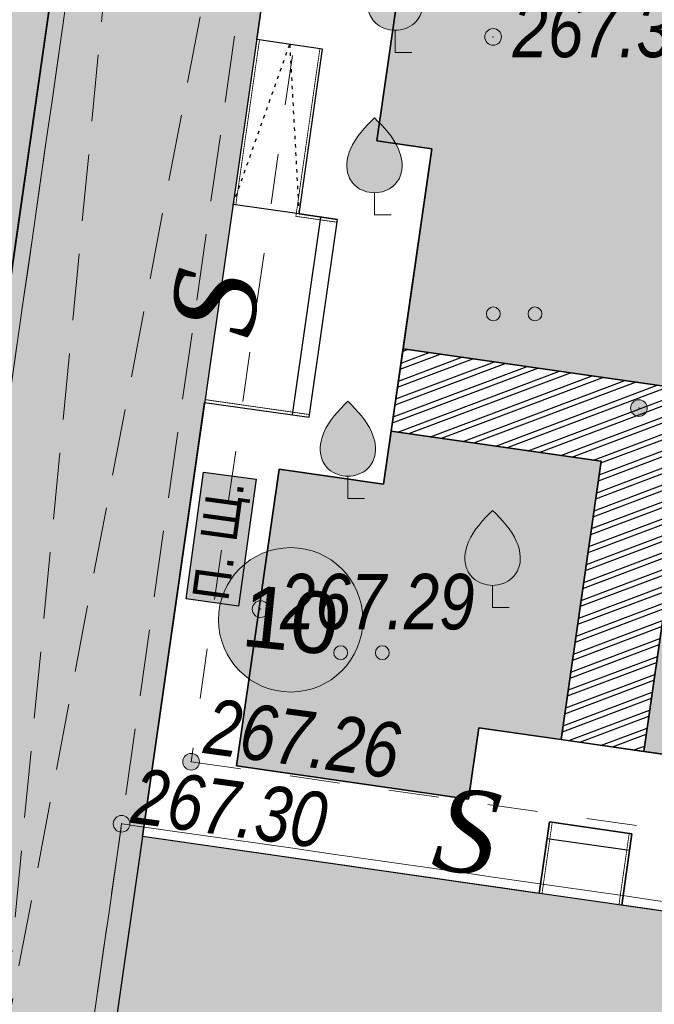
# Model space of a CAD drawing. Header units: inches. Extents: x -416310 to 1286511, y -34262 to 944600.
# Tile 35 of 84: x 136284 to 147713, y 153083 to 170817. Entities that reach past the tile are written whole.
import ezdxf
from ezdxf.enums import TextEntityAlignment as Align

# ---------------------------------------------------------------- set-up
doc = ezdxf.new("R2010")
doc.units = ezdxf.units.IN
doc.header["$MEASUREMENT"] = 0
for name, pattern in [('ACAD_ISO03W100', [30, 12, -18]), ('Auto_Street_NotBorder_Line_m1', [3, 1.5, -1.5]), ('Build_Contour_Canopy_m1', [3, 2, -1]), ('Build_Contour_Notresid_m1', [1, 1, 0])]:
    doc.linetypes.add(name, pattern=pattern)
for name, color, linetype in [('(002) Рамка', 7, 'Continuous'), ('Номер пп.', 7, 'Continuous'), ('Штрих Железобетона', 7, 'Continuous'), ('Штрих Стекло', 7, 'Continuous')]:
    doc.layers.add(name, color=color, linetype=linetype)
for name, color, linetype, lineweight, true_color in [('AUTO#_ROADS_EXIST_L', 7, 'Continuous', 15, 0x000000), ('AUTO#_ROADS_MTRAL_T', 7, 'Continuous', 15, 0x000000), ('GREEN_VGTAT_#####_B', 7, 'Continuous', 15, 0x000000), ('GREEN_VGTAT_SRVEY_B', 7, 'Continuous', 15, 0x000000)]:
    doc.layers.add(name, color=color, linetype=linetype, lineweight=lineweight, true_color=true_color)
for name, color, linetype, true_color in [('BUILD_CANOP_CNTUR_P', 7, 'Continuous', 0x000000), ('BUILD_NORES_CNTUR_P', 7, 'Continuous', 0x000000), ('RELEF_POINT_PICKT_B', 7, 'Continuous', 0x000000), ('RELEF_POINT_PICKT_T', 7, 'Continuous', 0x000000)]:
    doc.layers.add(name, color=color, linetype=linetype, true_color=true_color)
for name, color, linetype, lineweight in [('ПЛАНИРОВКА', 7, 'Continuous', 30), ('Стены', 250, 'Continuous', 30), ('Цоколь', 7, 'Continuous', 9), ('Экспликация', 7, 'Continuous', 30)]:
    doc.layers.add(name, color=color, linetype=linetype, lineweight=lineweight)
doc.styles.add('ARIAL', font='arial.ttf')
doc.styles.add('Tahoma', font='tahoma.ttf')
doc.styles.add('БМ-431 (Times New Roman К)', font='timesi.ttf', dxfattribs={"height": 1})
doc.styles.add('Д-431 (Arial Narrow К)', font='ARIALNI.TTF', dxfattribs={"height": 1})
doc.styles.add('Юлия', font='times.ttf')
doc.linetypes.add('FENCELINE1', pattern='A,6.35,-2.54,[133,ltypeshp.shx,S=2.54,R=0,X=-2.54,Y=0],-2.54,25.4', length=36.83)

# ---------------------------------------------------------------- blocks, each defined once
blk = doc.blocks.new('GreenFruit_m1')
at = {"layer": 'GREEN_VGTAT_SRVEY_B', "linetype": 'Continuous', "lineweight": 13, "true_color": 0xfffffe}
h = blk.add_hatch(color=7, dxfattribs=at)
h.dxf.hatch_style = 1
edge = h.paths.add_edge_path()
edge.add_spline(control_points=[(-0.001, 0.8), (-0.001, 0.8), (0.258, 0.802), (0.696, 0.951), (1.074, 1.608), (0.88, 2.607), (0.338, 3.157), (-0.001, 3.5)], knot_values=[1.744095, 1.744095, 1.744095, 1.744095, 1.744164, 2.114608, 2.383255, 2.810464, 3.522822, 3.522822, 3.522822, 3.522822], degree=3, periodic=0)
edge.add_spline(control_points=[(-0.001, 3.5), (-0.34, 3.157), (-0.882, 2.607), (-1.075, 1.608), (-0.697, 0.951), (-0.259, 0.802), (-0.001, 0.8), (-0.001, 0.8)], knot_values=[1.744095, 1.744095, 1.744095, 1.744095, 2.456452, 2.883662, 3.152309, 3.522752, 3.522822, 3.522822, 3.522822, 3.522822], degree=3, periodic=0)
at = {"layer": 'GREEN_VGTAT_SRVEY_B', "color": 18, "linetype": 'Continuous', "lineweight": 13, "true_color": 0x000000, "flags": 128}
blk.add_lwpolyline([(0.6, 0), (0, 0), (0, 0.8)], dxfattribs=at)
at = {"layer": 'GREEN_VGTAT_SRVEY_B', "color": 18, "linetype": 'Continuous', "lineweight": 13, "true_color": 0x000000}
for points in [[(0, 0.8), (0, 0.8), (-0.259, 0.802), (-0.697, 0.951), (-1.075, 1.608), (-0.882, 2.607), (-0.34, 3.157), (-0.001, 3.5)], [(-0.001, 0.8), (-0.001, 0.8), (0.258, 0.802), (0.696, 0.951), (1.074, 1.608), (0.88, 2.607), (0.338, 3.157), (-0.001, 3.5)]]:
    blk.add_open_spline(points, degree=3, knots=[1.743859, 1.743859, 1.743859, 1.743859, 1.744164, 2.114608, 2.383255, 2.810464, 3.522822, 3.522822, 3.522822, 3.522822], dxfattribs=at)
blk = doc.blocks.new('GreenSubshrub_m1')
at = {"layer": 'GREEN_VGTAT_#####_B', "linetype": 'Continuous', "lineweight": 13, "true_color": 0x000000}
h = blk.add_hatch(color=18, dxfattribs=at)
h.paths.add_polyline_path([(-1, 0, 1), (-0.5, 0, 1)])
h.paths.add_polyline_path([(1, 0, 1), (0.5, 0, 1)])
at = {"layer": 'GREEN_VGTAT_#####_B', "color": 18, "linetype": 'Continuous', "lineweight": 13, "true_color": 0x000000}
for centre in [(-0.75, 0), (0.75, 0)]:
    blk.add_circle(centre, 0.25, dxfattribs=at)
blk = doc.blocks.new('PointHight_m1')
at = {"layer": 'RELEF_POINT_PICKT_B', "linetype": 'Continuous', "lineweight": 15, "true_color": 0x000000}
h = blk.add_hatch(color=18, dxfattribs=at)
edge = h.paths.add_edge_path()
edge.add_arc((0, 0), 0.3, 0, 360)
at = {"layer": 'RELEF_POINT_PICKT_B', "color": 18, "linetype": 'Continuous', "lineweight": 15, "true_color": 0x000000}
blk.add_circle((0, 0), 0.3, dxfattribs=at)
blk.add_point((0, 0), dxfattribs=at)
blk = doc.blocks.new('55653')
at = {"layer": 'AUTO#_ROADS_EXIST_L', "color": 18, "linetype": 'Auto_Street_NotBorder_Line_m1', "lineweight": 15, "ltscale": 600, "true_color": 0x000000, "flags": 128}
for points in [[(-105089, 190357), (-102286, 190147), (-101643, 193101), (-84473, 190652), (-86768, 173801), (-91464, 174366), (-91278, 176290), (-101588, 177769), (-103971, 161149)], [(-103971, 161149), (-87820, 158832), (-90567, 143741), (-105847, 145932)]]:
    blk.add_lwpolyline(points, dxfattribs=at)
at = {"layer": 'BUILD_CANOP_CNTUR_P', "color": 18, "linetype": 'Build_Contour_Canopy_m1', "lineweight": 13, "ltscale": 600, "true_color": 0x000000, "flags": 128}
blk.add_lwpolyline([(-113661, 122957), (-104168, 189147), (-101109, 188709), (-110602, 122519)], close=True, dxfattribs=at)
for points in [[(-110602, 122519), (-104168, 189147)], [(-101109, 188709), (-113661, 122957)]]:
    blk.add_lwpolyline(points, dxfattribs=at)
at = {"layer": 'BUILD_NORES_CNTUR_P', "color": 18, "linetype": 'Build_Contour_Notresid_m1', "lineweight": 13, "ltscale": 600, "true_color": 0x000000, "flags": 128}
for points in [[(-105715, 178356), (-107485, 166018), (-122454, 168165), (-120685, 180503)], [(-90253, 157885), (-92022, 145547), (-106992, 147694), (-105222, 160032)]]:
    blk.add_lwpolyline(points, close=True, dxfattribs=at)
at = {"layer": 'GREEN_VGTAT_#####_B', "color": 18, "true_color": 0x000000, "xscale": 500, "yscale": 500, "zscale": 500}
for p in [(-98154, 169215, -353246), (-100902, 163113, -353246)]:
    blk.add_blockref('GreenSubshrub_m1', p, dxfattribs=at)
at = {"layer": 'GREEN_VGTAT_SRVEY_B', "color": 18, "true_color": 0x000000, "xscale": 500, "yscale": 500, "zscale": 500}
for p in [(-100297, 173923, -353246), (-100669, 170998, -353246), (-101148, 165893, -353246), (-98541, 163926, -353246)]:
    blk.add_blockref('GreenFruit_m1', p, dxfattribs=at)
at = {"layer": 'RELEF_POINT_PICKT_B', "color": 18, "true_color": 0x000000, "xscale": 500, "yscale": 500, "zscale": 500}
for p in [(-98532, 174203, -85921), (-95907, 167520, -85998), (-102719, 163898, -85954), (-103971, 161149, -85984), (-105222, 160032, -85946)]:
    blk.add_blockref('PointHight_m1', p, dxfattribs=at)
at = {"layer": 'AUTO#_ROADS_MTRAL_T', "color": 18, "true_color": 0x000000, "style": 'БМ-431 (Times New Roman К)'}
for rotation, p in [(81.8383, (-102800, 169313)), (351.8383, (-99110, 159156))]:
    blk.add_text('S', height=1500, rotation=rotation, dxfattribs=at).set_placement(p, align=Align.CENTER)
at = {"layer": 'RELEF_POINT_PICKT_T', "color": 18, "true_color": 0x000000, "style": 'Д-431 (Arial Narrow К)'}
for s, p in [('267.33', (-98182, 174338)), ('267.29', (-102369, 164033))]:
    blk.add_text(s, height=1000, dxfattribs=at).set_placement(p, align=Align.MIDDLE_LEFT)
for s, p in [('267.26', (-103702, 161803)), ('267.30', (-105011, 160548))]:
    blk.add_text(s, height=1000, rotation=352.3615, dxfattribs=at).set_placement(p, align=Align.MIDDLE_LEFT)
blk = doc.blocks.new('A$Cef465eac')
at = {"ltscale": 30}
for p, q in [((51600, 14420), (51600, 12520)), ((55200, 13220), (55200, 14420)), ((58200, 13220), (58200, 14420)), ((55200, 13220), (55200, 12520)), ((55200, 13220), (58200, 13220)), ((51600, 12820), (55200, 12820)), ((51600, 12520), (55200, 12520))]:
    blk.add_line(p, q, dxfattribs=at)
at = {"ltscale": 100}
for p, q in [((43700, 7200), (45000, 7200)), ((44700, 7200), (44700, 5700)), ((45000, 7200), (45000, 5700)), ((45000, 5700), (43700, 5700))]:
    blk.add_line(p, q, dxfattribs=at)
at = {"linetype": 'FENCELINE1', "ltscale": 10, "const_width": 15}
for points in [[(51650, 12520), (51650, 14420)], [(58200, 14370), (55200, 14370)], [(58200, 13270), (55150, 13270), (55150, 12520)], [(43700, 7150), (45000, 7150)], [(43700, 5750), (45000, 5750)]]:
    blk.add_lwpolyline(points, dxfattribs=at)
at = {"linetype": 'ACAD_ISO03W100', "ltscale": 5}
blk.add_lwpolyline([(55200, 14420), (58200, 13820), (55200, 13220)], dxfattribs=at)
blk = doc.blocks.new('A$C17045e92')
at = {"layer": 'Цоколь', "ltscale": 10000, "true_color": 0xffa8a8}
h = blk.add_hatch(color=21, dxfattribs=at)
h.dxf.hatch_style = 1
h.paths.add_polyline_path([(-12300, 0), (0, 0), (0, -14700), (-12300, -14700)])
at = {"layer": 'Цоколь', "ltscale": 10000}
h = blk.add_hatch(color=1, dxfattribs=at)
h.dxf.hatch_style = 1
h.paths.add_polyline_path([(-62200, -14700), (13500, -14700), (13500, -18480), (-62200, -18480)])
at = {"layer": 'Цоколь', "ltscale": 10000, "true_color": 0xffa8a8}
h = blk.add_hatch(color=21, dxfattribs=at)
h.dxf.hatch_style = 1
h.paths.add_polyline_path([(-18200, -18480), (-30500, -18480), (-30500, -34000), (-18200, -34000)])
at = {"layer": 'Стены', "ltscale": 10000}
for points in [[(-12300, 0), (0, 0), (0, -14700), (-12300, -14700)], [(-62200, -14700), (13500, -14700), (13500, -18480), (-62200, -18480)], [(-18200, -18480), (-30500, -18480), (-30500, -34000), (-18200, -34000)]]:
    blk.add_lwpolyline(points, close=True, dxfattribs=at)
at = {"ltscale": 10000}
blk.add_blockref('A$Cef465eac', (-61900, -32900), dxfattribs=at)
blk = doc.blocks.new('psh')
at = {"layer": '(002) Рамка'}
h = blk.add_hatch(color=1, dxfattribs=at)
h.dxf.hatch_style = 1
h.paths.add_polyline_path([(-2107, 872), (2107, 872), (2107, -872), (-2107, -872)])
blk.add_lwpolyline([(-2107, 872), (2107, 872), (2107, -872), (-2107, -872)], close=True, dxfattribs=at)
at = {"color": 250, "lineweight": 13, "style": 'Tahoma'}
blk.add_text('П. Щ.', height=1200.8, dxfattribs=at).set_placement((-2039, -510))
blk = doc.blocks.new('нум1')
at = {"layer": 'Номер пп.', "ltscale": 100, "true_color": 0xffffff}
h = blk.add_hatch(color=7, dxfattribs=at)
edge = h.paths.add_edge_path()
edge.add_arc((0, 0), 3.515, 0, 360)
at = {"layer": 'Номер пп.', "color": 18, "lineweight": 15, "true_color": 0x000000}
blk.add_circle((0, 0), 3.515, dxfattribs=at)
at = {"layer": 'Номер пп.', "color": 0, "ltscale": 100, "style": 'Юлия'}
blk.add_attdef('ЦИФРА', text='', height=4, dxfattribs=at).set_placement((0, 0), align=Align.MIDDLE_CENTER)

msp = doc.modelspace()

# ---------------------------------------------------------------- hatches: boundary and pattern name
h = msp.add_hatch()
h.set_pattern_fill('AR-CONC', color=34, scale=8, angle=-3.00148808)
h.set_pattern_definition([(46.9985, (243342.1, -3697.8), (1448.801, -203.654), [152.4, -1676.4]), (351.9985, (243342.1, -3697.8), (-201.528, 1541.121), [121.92, -1341.125]), (97.44996, (243462.9, -3714.8), (1247.273, 1337.467), [129.52, -1424.722]), (43.1827, (243363.4, -3292), (2148.046, -449.431), [228.6, -2514.6]), (93.6341, (243542.4, -3329.4), (2000.273, 1877.246), [194.28, -2137.085]), (348.1827, (243363.4, -3292), (2000.273, 1877.246), [182.88, -2011.678]), (17.9985, (243561, -3404.1), (1168.413, -880.51), [152.4, -1676.4]), (322.9985, (243561, -3404), (570.893, 1445.594), [121.92, -1341.12]), (68.44996, (243658.4, -3477.4), (1739.306, 565.084), [129.52, -1424.7195]), (34.4985, (243342.1, -3697.8), (60.0946, 674.2186), [0, -1324.864, 0, -1361.44, 0, -1346.2]), (4.4985, (243342.1, -3697.8), (575.7891, 772.3547), [0, -776.224, 0, -1294.384, 0, -513.08]), (324.4985, (242889.6, -3674.1), (1080.837, -102.5653), [0, -508, 0, -1584.96, 0, -2103.12]), (314.4985, (242686.7, -3663.4), (1194.059, 141.0823), [0, -660.4, 0, -1052.576, 0, -1493.52])])
edge = h.paths.add_edge_path()
edge.add_line((163711.9766, 178248.9083), (163371.4871, 175874.8431))
edge.add_line((163371.4871, 175874.8431), (161009.1695, 159403.5697))
edge.add_arc((164473.719, 158906.6824), 3500, 171.83827018, 261.83827017)
edge.add_line((163976.8317, 155442.1329), (181302.5339, 154010.7941))
edge.add_line((181302.5339, 154010.7941), (186471.338, 159692.0773))
edge.add_line((186471.338, 159692.0773), (180218.3276, 165404.4811))
edge.add_line((180218.3276, 165404.4811), (179105.4503, 164186.284))
edge.add_line((179105.4503, 164186.284), (163711.9766, 178248.9083))
h.paths.add_polyline_path([(148268.7252, 192354.3967), (144947.3864, 188718.7353), (136693.5001, 189902.5115), (126568.974, 179024.4183), (117480.1441, 187483.6303), (134078.7014, 205317.6159)])
at = {"layer": 'Штрих Железобетона', "true_color": 0x969696}
h = msp.add_hatch(dxfattribs=at)
h.set_pattern_fill('ANSI33', color=252, scale=100, angle=49.68473873)
h.set_pattern_definition([(94.68474, (243342.1, -3697.8), (-632.8786, -51.8624), []), (94.68474, (243632.6, -3355.43), (-632.8786, -51.8624), [317.5, -158.75])])
h.paths.add_polyline_path([(219726.7522, 150330.807), (211529.5591, 157870.6175), (208830.5591, 157752.6175), (207075.5591, 157175.6175), (203463.5591, 153141.6175), (191779.5591, 139723.6175), (183637.5591, 130540.6175), (171212.5591, 116269.6175), (157295.5591, 100588.6175), (140749.5591, 81506.6175), (124845.7974, 63964.093), (125043.5591, 63211.6175), (120034.1209, 57835.065), (110270.994, 66931.5595), (107951.5591, 69226.6175), (97686.5591, 78559.6175), (80048.5591, 94536.6175), (52939.5591, 118573.6175), (48881.9647, 122249.2167), (47097.616, 122928.6015), (41489.6623, 117960.5956), (36469.6365, 123051.1849), (59157.5591, 145424.6175), (80952.5591, 168643.6175), (99264.5591, 188150.6175), (120003.5591, 210673.6175), (131251.5591, 222756.6175), (133139.4069, 228816.5456), (132475.065, 231845.9707), (150627.1986, 229675.4977), (149362.6111, 225950.2987), (152290.5591, 220690.6175), (167284.5591, 206772.6175), (215675.5591, 161886.6175), (223692.3005, 154846.4072)])
h.paths.add_polyline_path([(119804.5591, 66001.6175), (121117.5591, 66248.6175), (137816.5591, 84927.6175), (154876.5591, 104590.6175), (166715.5591, 118096.6175), (179953.5591, 133071.6175), (187343.5591, 141567.6175), (200379.5591, 156555.6175), (203698.5591, 160463.6175), (204310.1718, 162200.1597), (204296.5591, 164030.6175), (163664.5591, 201497.6175), (148503.5591, 215808.6175), (144959.2842, 219671.5143), (143828.011, 220534.9435), (140869.474, 220658.1505), (136554.5591, 219263.6175), (126303.5591, 208135.6175), (104005.5591, 184028.6175), (86585.5591, 165468.6175), (64731.5591, 142170.6175), (54470.9689, 131510.8251), (54095.8361, 130073.5887), (54721.059, 127449.07), (56095.5591, 124044.6175), (82895.5591, 98997.6175), (111337.5591, 74191.6175), (112202.5591, 73419.6175)], flags=16)
at = {"layer": 'Штрих Железобетона', "true_color": 0x90ca77}
h = msp.add_hatch(color=73, dxfattribs=at)
h.dxf.hatch_style = 1
h.paths.add_polyline_path([(165213.5333, 155330.0325), (181302.5339, 154010.7941), (186479.4946, 159701.0426), (182100.9958, 163684.5798), (186913.3471, 168952.3592), (168751.1363, 185544.3482), (164014.7033, 180359.6717), (164339.1059, 182621.5714), (168239.995, 186851.9855), (195738.8813, 161730.5271), (191953.1567, 157586.5316), (194347.5447, 155426.6597), (176403.4838, 135005.69), (176320.1425, 134913.2056), (164062.1032, 141379.8508), (164236.4413, 143492.0481), (164318.7802, 144489.627), (164544.3919, 147223.0323), (173680.2439, 146729.4823), (173574.8206, 144778.046), (182327.2266, 144305.2111), (182687.1774, 150968.0761), (173934.7714, 151440.911), (173823.2439, 149376.4823), (169970.5591, 149584.6175), (164762.5368, 149865.9727)])
edge = h.paths.add_edge_path(flags=17)
edge.add_line((128766.6232, 125475.3074), (127731.678, 118259.1458))
edge.add_line((127731.678, 118259.1458), (126444.8453, 118443.7039))
edge.add_line((126444.8453, 118443.7039), (125520.635, 111999.6419))
edge.add_line((125520.635, 111999.6419), (125020.9057, 108515.2764))
edge.add_line((125020.9057, 108515.2764), (111021.7879, 121094.0871))
edge.add_arc((113372.6043, 123701.6888), 3510.8297, 171.93263841, 227.96457134, ccw=False)
edge.add_line((109896.5187, 124194.389), (111699.0683, 136762.6771))
edge.add_line((111699.0683, 136762.6771), (114170.9009, 136408.1657))
edge.add_line((114170.9009, 136408.1657), (113957.9492, 134923.3588))
edge.add_line((113957.9492, 134923.3588), (115244.7819, 134738.8007))
edge.add_line((115244.7819, 134738.8007), (114030.9573, 126275.4013))
edge.add_line((114030.9573, 126275.4013), (121504.4854, 125203.5444))
edge.add_line((121504.4854, 125203.5444), (121689.0436, 126490.3771))
edge.add_line((121689.0436, 126490.3771), (128766.6232, 125475.3074))
edge = h.paths.add_edge_path()
edge.add_line((114383.8526, 137892.9726), (111912.02, 138247.484))
edge.add_line((111912.02, 138247.484), (112714.138, 143840.2567))
edge.add_arc((116178.6874, 143343.3695), 3500, 81.83827018, 171.83827018, ccw=False)
edge.add_line((116675.5747, 146807.9189), (123255.3732, 145864.2412))
edge.add_line((123255.3732, 145864.2412), (122673.3052, 141805.769))
edge.add_line((122673.3052, 141805.769), (116387.6226, 142707.2645))
edge.add_line((116387.6226, 142707.2645), (115883.6369, 139193.2214))
edge.add_line((115883.6369, 139193.2214), (114596.8043, 139377.7796))
edge.add_line((114596.8043, 139377.7796), (114383.8526, 137892.9726))
h.paths.add_polyline_path([(131520.7983, 144678.8102), (130938.7304, 140620.3379), (124653.0478, 141521.8334), (125235.1157, 145580.3057)])
h.paths.add_polyline_path([(146525.6856, 139698.1518), (150348.6218, 139149.8645), (149113.5021, 130537.9844), (142293.3668, 131516.1313), (137985.3158, 132133.994), (138709.3515, 137182.3375), (137323.5317, 137381.0924), (138019.1739, 142231.4617), (142255.823, 141623.8395), (142071.2648, 140337.0068)])
edge = h.paths.add_edge_path()
edge.add_line((113167.3094, 173122.5128), (119310.1349, 172241.506))
edge.add_line((119310.1349, 172241.506), (119097.1832, 170756.6991))
edge.add_line((119097.1832, 170756.6991), (120384.0159, 170572.1409))
edge.add_line((120384.0159, 170572.1409), (119340.5526, 163296.587))
edge.add_line((119340.5526, 163296.587), (124388.8962, 162572.5513))
edge.add_line((124388.8962, 162572.5513), (124204.338, 161285.7187))
edge.add_line((124204.338, 161285.7187), (125441.6771, 161108.2589))
edge.add_line((125441.6771, 161108.2589), (124618.2639, 155367.0055))
edge.add_line((124618.2639, 155367.0055), (121235.9982, 155852.0916))
edge.add_line((121235.9982, 155852.0916), (118615.6502, 158242.2006))
edge.add_line((118615.6502, 158242.2006), (110790.4497, 165379.8334))
edge.add_arc((113149.1098, 167965.7031), 3500, 137.05487217, 227.63098815, ccw=False)
edge.add_line((110587.087, 170350.2448), (113167.3094, 173122.5128))
h.paths.add_polyline_path([(136693.5001, 189902.5115), (135769.2898, 183458.4494), (137056.1225, 183273.8913), (136063.7676, 176354.6911), (134895.7195, 176522.2131), (135080.2776, 177809.0457), (130625.8569, 178447.9008), (130441.2988, 177161.0681), (121512.6598, 178441.6176), (121022.8709, 175026.5617), (119736.0383, 175211.1198), (119523.0866, 173726.3129), (114411.5909, 174459.4059), (122331.2774, 182968.5536), (126568.974, 179024.4183)], flags=17)
h.paths.add_polyline_path([(127421.4197, 160824.3233), (126598.0065, 155083.0699), (132883.6891, 154181.5745), (133891.6604, 161209.6605), (128843.3169, 161933.6963), (128658.7588, 160646.8636)])
h.paths.add_polyline_path([(148822.9586, 156138.5331), (155532.0932, 155176.3059), (154568.9511, 148343.8369), (155861.3382, 148158.4822), (157047.7328, 156435.9074), (157743.6217, 161287.9971), (148241.5997, 162650.7814), (147522.7098, 157638.3174), (149007.5168, 157425.3657)])
edge = h.paths.add_edge_path()
edge.add_line((102739.5473, 123155.4234), (89917.8001, 108884.2211))
edge.add_line((89917.8001, 108884.2211), (84588.5591, 108552.6175))
edge.add_line((84588.5591, 108552.6175), (81442.5293, 105073.165))
edge.add_line((81442.5293, 105073.165), (117991.7267, 72026.338))
edge.add_line((117991.7267, 72026.338), (119492.1312, 71363.5249))
edge.add_line((119492.1312, 71363.5249), (172788.9797, 131088.6714))
edge.add_line((172788.9797, 131088.6714), (163984.3922, 135756.0845))
edge.add_line((163984.3922, 135756.0845), (152181.1118, 137290.1684))
edge.add_line((152181.1118, 137290.1684), (151691.5962, 133875.911))
edge.add_line((151691.5962, 133875.911), (154409.2369, 133485.1646))
edge.add_line((154409.2369, 133485.1646), (154704.6659, 135540.4516))
edge.add_line((154704.6659, 135540.4516), (157133.4537, 135191.3352))
edge.add_line((157133.4537, 135191.3352), (156400.0407, 130089.012))
edge.add_line((156400.0407, 130089.012), (153971.2529, 130438.1284))
edge.add_line((153971.2529, 130438.1284), (154266.9583, 132495.3379))
edge.add_line((154266.9583, 132495.3379), (151549.4604, 132885.0827))
edge.add_line((151549.4604, 132885.0827), (150957.4495, 128758.1761))
edge.add_line((150957.4495, 128758.1761), (142939.4922, 129908.1152))
edge.add_line((142939.4922, 129908.1152), (142428.4081, 126344.5786))
edge.add_line((142428.4081, 126344.5786), (143913.215, 126131.6269))
edge.add_line((143913.215, 126131.6269), (143728.6569, 124844.7942))
edge.add_line((143728.6569, 124844.7942), (150261.8073, 123907.8068))
edge.add_line((150261.8073, 123907.8068), (148089.7002, 108762.7763))
edge.add_line((148089.7002, 108762.7763), (142546.421, 109557.7959))
edge.add_line((142546.421, 109557.7959), (142361.8629, 108270.9632))
edge.add_line((142361.8629, 108270.9632), (137907.4421, 108909.8183))
edge.add_line((137907.4421, 108909.8183), (138034.4614, 109765.232))
edge.add_line((138034.4614, 109765.232), (127442.8387, 111284.2874))
edge.add_line((127442.8387, 111284.2874), (126810.7183, 106907.0527))
edge.add_line((126810.7183, 106907.0527), (133733.7873, 100686.3781))
edge.add_line((133733.7873, 100686.3781), (131060.5022, 97710.8871))
edge.add_line((131060.5022, 97710.8871), (125713.5764, 91760.2245))
edge.add_line((125713.5764, 91760.2245), (116787.4048, 99780.7728))
edge.add_line((116787.4048, 99780.7728), (119794.4318, 103127.3318))
edge.add_arc((117191.0169, 105466.6118), 3500, 318.05894504, 408.06236728)
edge.add_line((119530.1414, 108070.1664), (105120.8648, 121015.9644))
edge.add_line((105120.8648, 121015.9644), (102739.5473, 123155.4234))
edge = h.paths.add_edge_path()
edge.add_line((102322.777, 165882.4931), (109811.8958, 159051.4119))
edge.add_arc((107453.2356, 156465.5422), 3500, 4.33721997, 47.63098815, ccw=False)
edge.add_line((110943.2124, 156730.2349), (110611.4836, 153832.9659))
edge.add_line((110611.4836, 153832.9659), (109968.4439, 149334.4984))
edge.add_line((109968.4439, 149334.4984), (107259.2474, 149722.1545))
edge.add_line((107259.2474, 149722.1545), (108250.7711, 156651.5759))
edge.add_line((108250.7711, 156651.5759), (93402.011, 158776.2695))
edge.add_line((93402.011, 158776.2695), (90994.0248, 141947.6747))
edge.add_line((90994.0248, 141947.6747), (90356.6167, 137493.0467))
edge.add_line((90356.6167, 137493.0467), (96296.1208, 136643.1693))
edge.add_line((96296.1208, 136643.1693), (96933.5289, 141097.7973))
edge.add_line((96933.5289, 141097.7973), (105842.7849, 139822.9811))
edge.add_line((105842.7849, 139822.9811), (106834.3086, 146752.4025))
edge.add_line((106834.3086, 146752.4025), (109543.4636, 146364.7523))
edge.add_line((109543.4636, 146364.7523), (107544.1799, 132393.5479))
edge.add_line((107544.1799, 132393.5479), (91318.7859, 114333.9281))
edge.add_line((91318.7859, 114333.9281), (92492.117, 113245.8422))
edge.add_line((92492.117, 113245.8422), (89614.9581, 110043.4302))
edge.add_line((89614.9581, 110043.4302), (88574.4722, 109987.8548))
edge.add_line((88574.4722, 109987.8548), (84523.3909, 109771.4747))
edge.add_line((84523.3909, 109771.4747), (79891.9959, 113839.2894))
edge.add_line((79891.9959, 113839.2894), (76248.608, 109746.0271))
edge.add_line((76248.608, 109746.0271), (59461.5933, 124828.0681))
edge.add_line((59461.5933, 124828.0681), (95997.9828, 164884.005))
edge.add_line((95997.9828, 164884.005), (98214.4425, 162862.2963))
edge.add_line((98214.4425, 162862.2963), (99798.1144, 164598.5231))
edge.add_line((99798.1144, 164598.5231), (100536.9343, 163924.6202))
edge.add_line((100536.9343, 163924.6202), (102322.777, 165882.4931))
edge = h.paths.add_edge_path()
edge.add_line((159168.4455, 171222.5894), (161154.1951, 185068.2404))
edge.add_line((161154.1951, 185068.2404), (165286.7581, 189549.899))
edge.add_line((165286.7581, 189549.899), (139833.0917, 212802.9578))
edge.add_line((139833.0917, 212802.9578), (102945.2734, 172535.6866))
edge.add_line((102945.2734, 172535.6866), (103032.4483, 172456.1715))
edge.add_arc((105391.1084, 175042.0413), 3500, 227.63098815, 317.05487217)
edge.add_line((107953.1312, 172657.4996), (119769.2546, 185353.0953))
edge.add_line((119769.2546, 185353.0953), (117480.1441, 187483.6303))
edge.add_line((117480.1441, 187483.6303), (134078.7014, 205317.6159))
edge.add_line((134078.7014, 205317.6159), (136455.9052, 203145.9343))
edge.add_line((136455.9052, 203145.9343), (137568.7825, 204364.1314))
edge.add_line((137568.7825, 204364.1314), (135686.1143, 206084.0327))
edge.add_line((135686.1143, 206084.0327), (140498.4656, 211351.8121))
edge.add_line((140498.4656, 211351.8121), (158660.6764, 194759.8231))
edge.add_line((158660.6764, 194759.8231), (153848.3251, 189492.0436))
edge.add_line((153848.3251, 189492.0436), (151965.6569, 191211.9449))
edge.add_line((151965.6569, 191211.9449), (150852.7796, 189993.7479))
edge.add_line((150852.7796, 189993.7479), (149138.8315, 188117.5963))
edge.add_line((149138.8315, 188117.5963), (152828.4019, 187588.4365))
edge.add_line((152828.4019, 187588.4365), (153012.9601, 188875.2691))
edge.add_line((153012.9601, 188875.2691), (157467.3808, 188236.4141))
edge.add_line((157467.3808, 188236.4141), (163303.7351, 187399.3615))
edge.add_line((163303.7351, 187399.3615), (162234.1793, 186239.4556))
edge.add_line((162234.1793, 186239.4556), (159262.5652, 186665.6458))
edge.add_line((159262.5652, 186665.6458), (157090.4581, 171520.6153))
edge.add_line((157090.4581, 171520.6153), (159168.4455, 171222.5894))
h.paths.add_polyline_path([(158983.8873, 169935.7567), (150570.7238, 171142.3765), (150755.2819, 172429.2091), (143410.437, 173482.6101), (142714.7948, 168632.2409), (143704.6661, 168490.2731), (143188.4447, 164890.9159), (157956.5818, 162772.863)])
h.paths.add_polyline_path([(136878.7477, 125827.2113), (137574.3898, 130677.5806), (141454.6853, 130121.0669), (140943.6012, 126557.5303), (139458.7943, 126770.482), (139274.2362, 125483.6493)], flags=17)
h.paths.add_polyline_path([(114077.0288, 153343.021), (113707.9125, 150769.3557), (116704.749, 150339.548), (117091.5725, 152910.3571)])
h = msp.add_hatch(color=73, dxfattribs=at)
h.dxf.hatch_style = 1
h.paths.add_polyline_path([(146756.8013, 162863.7921), (142975.493, 163406.109), (142838.6626, 162452.0583), (140957.9072, 162721.7971), (140191.2811, 157376.4922), (144368.5379, 156777.3881), (144553.096, 158064.2208), (146037.9029, 157851.2691)])
at = {"layer": 'Штрих Стекло'}
h = msp.add_hatch(dxfattribs=at)
h.set_pattern_fill('ANSI32', color=253, scale=30, angle=-24.32528621)
h.set_pattern_definition([(20.67471, (243342.12, 349651.24), (-100.88746, 267.34768), []), (20.67471, (243464.86, 349595.76), (-100.88746, 267.34768), [])])
edge = h.paths.add_edge_path()
edge.add_line((111770.555, 157808.9744), (117190.7069, 153569.1994))
edge.add_line((117190.7069, 153569.1994), (117091.5725, 152910.3571))
edge.add_line((117091.5725, 152910.3571), (114077.0288, 153343.021))
edge.add_line((114077.0288, 153343.021), (113707.9125, 150769.3557))
edge.add_line((113707.9125, 150769.3557), (116704.749, 150339.548))
edge.add_line((116704.749, 150339.548), (116178.6874, 146843.3695))
edge.add_arc((116178.6874, 143343.3695), 3500, 90, 171.83827018)
edge.add_line((112714.138, 143840.2567), (111912.02, 138247.484))
edge.add_line((111912.02, 138247.484), (114383.8526, 137892.9726))
edge.add_line((114383.8526, 137892.9726), (114170.9009, 136408.1657))
edge.add_line((114170.9009, 136408.1657), (111699.0683, 136762.6771))
edge.add_line((111699.0683, 136762.6771), (110485.2437, 128299.2777))
edge.add_line((110485.2437, 128299.2777), (110261.2467, 126737.4575))
edge.add_line((110261.2467, 126737.4575), (105120.8648, 121015.9644))
edge.add_line((105120.8648, 121015.9644), (102739.5473, 123155.4234))
edge.add_line((102739.5473, 123155.4234), (89917.8001, 108884.2211))
edge.add_line((89917.8001, 108884.2211), (84588.5591, 108552.6175))
edge.add_line((84588.5591, 108552.6175), (84523.7638, 109771.4945))
edge.add_line((84523.7638, 109771.4945), (89614.9581, 110043.4302))
edge.add_line((89614.9581, 110043.4302), (92492.117, 113245.8422))
edge.add_line((92492.117, 113245.8422), (91318.7803, 114333.9218))
edge.add_line((91318.7803, 114333.9218), (107544.1799, 132393.5479))
edge.add_line((107544.1799, 132393.5479), (109543.4636, 146364.7523))
edge.add_line((109543.4636, 146364.7523), (106834.3086, 146752.4025))
edge.add_line((106834.3086, 146752.4025), (106338.5468, 143287.6918))
edge.add_line((106338.5468, 143287.6918), (105842.7849, 139822.9811))
edge.add_line((105842.7849, 139822.9811), (96933.5289, 141097.7973))
edge.add_line((96933.5289, 141097.7973), (96296.1208, 136643.1693))
edge.add_line((96296.1208, 136643.1693), (90356.6167, 137493.0467))
edge.add_line((90356.6167, 137493.0467), (90994.0248, 141947.6747))
edge.add_line((90994.0248, 141947.6747), (93402.011, 158776.2695))
edge.add_line((93402.011, 158776.2695), (108250.7711, 156651.5759))
edge.add_line((108250.7711, 156651.5759), (107238.1212, 149725.1774))
edge.add_line((107238.1212, 149725.1774), (109968.4439, 149334.4984))
edge.add_line((109968.4439, 149334.4984), (110612.3181, 153834.0193))
edge.add_line((110612.3181, 153834.0193), (110943.2124, 156730.2349))
edge.add_line((110943.2124, 156730.2349), (111770.555, 157808.9744))
edge = h.paths.add_edge_path()
edge.add_arc((164473.719, 158906.6824), 3500, 171.83827018, 261.83827017, ccw=False)
edge.add_line((161009.1695, 159403.5697), (164339.1059, 182621.5714))
edge.add_line((164339.1059, 182621.5714), (172080.4085, 191016.8153))
edge.add_arc((173550.7269, 189661.0263), 2000, 47.32066949, 137.32066949, ccw=False)
edge.add_line((174906.5159, 191131.3447), (169025.2423, 196554.5008))
edge.add_arc((167669.4533, 195084.1824), 2000, -42.67933051, 47.32066949, ccw=False)
edge.add_line((169139.7717, 193728.3934), (163303.7351, 187399.3615))
edge.add_line((163303.7351, 187399.3615), (157467.3808, 188236.4141))
edge.add_line((157467.3808, 188236.4141), (157282.8227, 186949.5814))
edge.add_line((157282.8227, 186949.5814), (162234.1793, 186239.4556))
edge.add_line((162234.1793, 186239.4556), (161154.1951, 185068.2404))
edge.add_line((161154.1951, 185068.2404), (159168.4455, 171222.5894))
edge.add_line((159168.4455, 171222.5894), (155209.7026, 171790.3541))
edge.add_line((155209.7026, 171790.3541), (155025.1445, 170503.5214))
edge.add_line((155025.1445, 170503.5214), (158983.8873, 169935.7567))
edge.add_line((158983.8873, 169935.7567), (157956.5818, 162772.863))
edge.add_line((157956.5818, 162772.863), (143188.4447, 164890.9159))
edge.add_line((143188.4447, 164890.9159), (142975.493, 163406.109))
edge.add_line((142975.493, 163406.109), (146756.8013, 162863.7921))
edge.add_line((146756.8013, 162863.7921), (146037.9029, 157851.2691))
edge.add_line((146037.9029, 157851.2691), (147522.7098, 157638.3174))
edge.add_line((147522.7098, 157638.3174), (148241.5997, 162650.7814))
edge.add_line((148241.5997, 162650.7814), (157743.6302, 161288.056))
edge.add_line((157743.6302, 161288.056), (157047.7328, 156435.9074))
edge.add_line((157047.7328, 156435.9074), (163976.8317, 155442.1329))

# ---------------------------------------------------------------- next in the draw order: block references
msp.add_blockref('55653', (243342.1189, -3697.8051))

# ---------------------------------------------------------------- next in the draw order: linework, layer by layer
for points in [[(169139.7717, 193728.3934), (163303.7351, 187399.3615), (157467.3808, 188236.4141), (157282.8227, 186949.5814), (162234.1793, 186239.4556), (161154.1951, 185068.2404), (159168.4455, 171222.5894), (155209.7026, 171790.3541), (155025.1445, 170503.5214), (158983.8873, 169935.7567), (157956.5818, 162772.863), (143188.4447, 164890.9159), (142975.493, 163406.109), (146756.8013, 162863.7921), (146037.9029, 157851.2691), (147522.7098, 157638.3174), (148241.5997, 162650.7814), (157743.6302, 161288.056), (157047.7328, 156435.9074), (163976.8317, 155442.1329)], [(152869.6486, 147072.2031), (153856.3247, 153901.2969), (147125.2, 154866.6778), (147309.7582, 156153.5105), (145824.9512, 156366.4622), (145640.3931, 155079.6295), (138493.5225, 156104.637), (139615.068, 163924.6201), (141495.8235, 163654.8813), (142006.9075, 167218.4179), (141313.9976, 167317.7953), (141739.901, 170287.4092), (140552.0554, 170457.7705), (141247.6976, 175308.1398)], [(154568.9511, 148343.8369), (155532.0932, 155176.3059), (148822.9586, 156138.5331), (149007.5168, 157425.3657), (144553.096, 158064.2208), (144368.5379, 156777.3881), (140191.2811, 157376.4922), (140957.9072, 162721.7971), (142838.6626, 162452.0583), (143704.6661, 168490.2731), (142714.7948, 168632.2409), (143410.437, 173482.6101)], [(146756.8013, 162863.7921), (142975.493, 163406.109), (142838.6626, 162452.0583), (140957.9072, 162721.7971), (140191.2811, 157376.4922), (144368.5379, 156777.3881), (144553.096, 158064.2208), (146037.9029, 157851.2691), (146756.8013, 162863.7921)], [(148822.9586, 156138.5331), (155532.0932, 155176.3059), (154568.9511, 148343.8369), (155861.3382, 148158.4822), (157047.7328, 156435.9074), (157743.6217, 161287.9971), (148241.5997, 162650.7814), (147522.7098, 157638.3174), (149007.5168, 157425.3657), (148822.9586, 156138.5331)]]:
    msp.add_lwpolyline(points)
msp.add_lwpolyline([(158983.8873, 169935.7567), (150570.7238, 171142.3765), (150755.2819, 172429.2091), (143410.437, 173482.6101), (142714.7948, 168632.2409), (143704.6661, 168490.2731), (143188.4447, 164890.9159), (157956.5818, 162772.863)], close=True)

# ---------------------------------------------------------------- next in the draw order: block references
at = {"layer": '(002) Рамка', "xscale": 0.5467051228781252, "yscale": 0.5467051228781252, "zscale": 0.5467051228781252, "rotation": 82.20291347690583}
msp.add_blockref('psh', (139911.2546, 161462.4664), dxfattribs=at)
at = {"rotation": 81.8382701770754}
msp.add_blockref('A$C17045e92', (122784.5151, 176743.859), dxfattribs=at)
at = {"layer": 'Экспликация', "color": 18, "ltscale": 0.5, "true_color": 0x000000}
ref = msp.add_blockref('нум1', (141164.2192, 160007.4235, 267366.2319), dxfattribs=dict(at, xscale=369.9594313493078, yscale=369.9594313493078, zscale=369.9594313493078, rotation=354.2555214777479))
ref.add_attrib('ЦИФРА', '10', dxfattribs={"layer": 'ПЛАНИРОВКА', "color": 18, "ltscale": 100, "true_color": 0x000000, "height": 1109.87829, "rotation": 354.25552148, "style": 'ARIAL'}).set_placement((141164.2192, 160007.4235, 267366.2319), align=Align.MIDDLE_CENTER)

doc.saveas('drawing.dxf')
